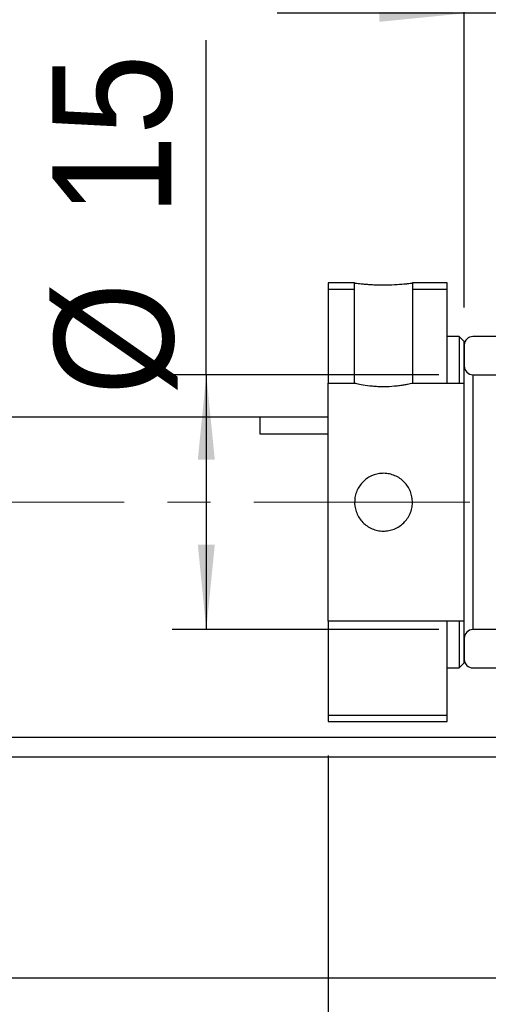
# Model space of a CAD drawing. Header units: millimetres. Extents: x 61 to 537, y 9 to 400.
# Tile 4 of 7: x 446 to 473, y 70 to 128. Entities that reach past the tile are written whole.
import ezdxf

# ---------------------------------------------------------------- set-up
doc = ezdxf.new("R2010")
doc.units = ezdxf.units.MM
doc.header["$LTSCALE"] = 2
doc.linetypes.add('CENTERX2', pattern=[20.319999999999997, 12.7, -2.54, 2.54, -2.54])
doc.layers.add('FORMAT', color=7, linetype='Continuous')
doc.styles.add('SLDTEXTSTYLE0', font='GOTHIC.TTF', dxfattribs={"width": 0.913})
doc.dimstyles.new('SLDDIMSTYLE2', dxfattribs={"dimtxt": 7, "dimasz": 5, "dimexe": 0, "dimexo": 0.0625, "dimgap": 1.75, "dimtad": 1, "dimrnd": 1e-09, "dimzin": 12, "dimdsep": 46, "dimtxsty": 'SLDTEXTSTYLE0', "dimsah": 1, "dimcen": 0.09, "dimadec": 0, "dimazin": 3, "dimtfac": 1, "dimtmove": 0, "dimatfit": 0, "dimfxl": 0, "dimfrac": 2, "dimtolj": 1, "dimtzin": 12, "dimarcsym": 0})
doc.dimstyles.new('SLDDIMSTYLE3', dxfattribs={"dimtxt": 7, "dimasz": 5, "dimexe": 0, "dimexo": 0.0625, "dimgap": 1.75, "dimtad": 1, "dimrnd": 1e-09, "dimzin": 12, "dimdsep": 46, "dimtxsty": 'SLDTEXTSTYLE0', "dimsah": 1, "dimcen": 0.09, "dimadec": 0, "dimazin": 3, "dimtfac": 1, "dimtofl": 0, "dimtmove": 0, "dimatfit": 3, "dimfxl": 0, "dimfrac": 2, "dimtolj": 1, "dimtzin": 12, "dimarcsym": 0})
pattern_1 = [(45, (0, 0), (-4.490128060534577, 4.490128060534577), [])]

# ---------------------------------------------------------------- blocks, each defined once
blk = doc.blocks.new('_D_11')
at = {"layer": 'FORMAT', "color": 7}
for p, q in [((456.6025757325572, 107.0185578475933), (456.6025757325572, 126.715532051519)), ((470.2774983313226, 107.0185578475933), (454.6025757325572, 107.0185578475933)), ((456.6025757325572, 107.0185578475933), (456.6025757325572, 92.01855784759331)), ((470.2774983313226, 92.01855784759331), (454.6025757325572, 92.01855784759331))]:
    blk.add_line(p, q, dxfattribs=at)
for points in [[(456.6025757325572, 107.0185578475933), (456.1025757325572, 102.0185578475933), (457.1025757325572, 102.0185578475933)], [(456.6025757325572, 92.01855784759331), (457.1025757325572, 97.01855784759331), (456.1025757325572, 97.01855784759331)]]:
    blk.add_solid(points, dxfattribs=at)
at = {"layer": 'FORMAT', "color": 7, "char_height": 7, "attachment_point": 1, "rotation": 90.00000000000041, "style": 'SLDTEXTSTYLE0'}
for s, insert in [('15', (447.5542251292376, 116.3710863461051)), ('%%c', (447.6611694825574, 105.814211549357))]:
    blk.add_mtext(s, dxfattribs=dict(at, insert=insert))
blk = doc.blocks.new('_D_14')
at = {"layer": 'FORMAT', "color": 7}
for p, q in [((463.7773983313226, 84.61845784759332), (463.7773983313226, 52.52266855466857)), ((503.7774983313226, 80.01855784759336), (503.7774983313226, 52.52266855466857)), ((503.7774983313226, 54.52266855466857), (463.7773983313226, 54.52266855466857))]:
    blk.add_line(p, q, dxfattribs=at)
for centre, radius, start, end in [((490.0554300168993, 60.07891854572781), 12.42415267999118, 153.4349488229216, 206.5650511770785), ((478.1748748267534, 60.07891854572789), 12.42415267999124, 333.4349488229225, 26.56505117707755)]:
    blk.add_arc(centre, radius, start, end, dxfattribs=at)
for points in [[(463.7773983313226, 54.52266855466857), (468.7773983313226, 54.02266855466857), (468.7773983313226, 55.02266855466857)], [(503.7774983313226, 54.52266855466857), (498.7774983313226, 55.02266855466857), (498.7774983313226, 54.02266855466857)]]:
    blk.add_solid(points, dxfattribs=at)
at = {"layer": 'FORMAT', "color": 7, "insert": (478.9429300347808, 63.46407445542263), "char_height": 7, "attachment_point": 1, "style": 'SLDTEXTSTYLE0'}
blk.add_mtext('40', dxfattribs=at)
blk = doc.blocks.new('_D_15')
at = {"layer": 'FORMAT', "color": 7}
for p, q in [((509.7774983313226, 69.51855784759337), (509.7774983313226, 38.25516561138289)), ((410.7774983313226, 54.51855784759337), (410.7774983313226, 38.25516561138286)), ((509.7774983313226, 40.25516561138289), (410.7774983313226, 40.25516561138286))]:
    blk.add_line(p, q, dxfattribs=at)
for points in [[(410.7774983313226, 40.25516561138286), (415.7774983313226, 39.75516561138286), (415.7774983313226, 40.75516561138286)], [(509.7774983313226, 40.25516561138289), (504.7774983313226, 40.75516561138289), (504.7774983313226, 39.75516561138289)]]:
    blk.add_solid(points, dxfattribs=at)
at = {"layer": 'FORMAT', "color": 7, "insert": (455.1052759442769, 49.19657151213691), "char_height": 7, "attachment_point": 1, "style": 'SLDTEXTSTYLE0'}
blk.add_mtext('99', dxfattribs=at)
blk = doc.blocks.new('_D_16')
at = {"layer": 'FORMAT', "color": 7}
for p, q in [((471.7774877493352, 110.9685578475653), (471.7773855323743, 130.2876057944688)), ((481.7774877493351, 119.0185578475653), (481.7774281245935, 130.2876587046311)), ((471.7773961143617, 128.2876057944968), (460.7773961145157, 128.2875475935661)), ((481.7774387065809, 128.2876587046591), (471.7773961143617, 128.2876057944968)), ((481.7774387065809, 128.2876587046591), (492.777438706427, 128.2877169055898))]:
    blk.add_line(p, q, dxfattribs=at)
for points in [[(471.7773961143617, 128.2876057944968), (466.7773934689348, 128.7875793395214), (466.7773987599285, 127.7875793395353)], [(481.7774387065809, 128.2876587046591), (486.7774413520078, 127.7876851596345), (486.7774360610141, 128.7876851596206)]]:
    blk.add_solid(points, dxfattribs=at)
at = {"layer": 'FORMAT', "color": 7, "insert": (471.3483550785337, 137.2290094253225), "char_height": 7, "attachment_point": 1, "rotation": 0.00030315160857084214, "style": 'SLDTEXTSTYLE0'}
blk.add_mtext('10', dxfattribs=at)

msp = doc.modelspace()

# ---------------------------------------------------------------- hatches: boundary and pattern name
at = {"linetype": 'Continuous', "lineweight": 18}
h = msp.add_hatch(dxfattribs=at)
h.set_pattern_fill('ANSI31', scale=2, style=0)
h.set_pattern_definition(pattern_1)
h.paths.add_polyline_path([(465.3275983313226, 112.4186578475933), (463.7773983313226, 112.4186578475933), (463.7773983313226, 106.5184578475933), (465.3275983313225, 106.5184578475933)], flags=0)
h.paths.add_polyline_path([(463.7774983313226, 106.5185578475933), (463.7774983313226, 112.4185578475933), (465.3274983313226, 112.4185578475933), (465.3274983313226, 106.5185578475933)], flags=0)
h = msp.add_hatch(dxfattribs=at)
h.set_pattern_fill('ANSI31', scale=2, style=0)
h.set_pattern_definition(pattern_1)
h.paths.add_polyline_path([(470.7775983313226, 112.4186578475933), (468.7273983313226, 112.4186578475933), (468.7273983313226, 106.5184578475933), (471.7775983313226, 106.5184578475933), (471.7775983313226, 108.9685992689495), (471.4775397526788, 109.2686578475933), (470.7775983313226, 109.2686578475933)], flags=0)
h.paths.add_polyline_path([(468.7274983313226, 106.5185578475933), (468.7274983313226, 112.4185578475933), (470.7774983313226, 112.4185578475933), (470.7774983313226, 109.2685578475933), (471.4774983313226, 109.2685578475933), (471.7774983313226, 108.9685578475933), (471.7774983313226, 106.5185578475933)], flags=0)
h = msp.add_hatch(dxfattribs=at)
h.set_pattern_fill('ANSI31', scale=2, style=0)
h.set_pattern_definition(pattern_1)
edge = h.paths.add_edge_path(flags=0)
edge.add_line((481.2774983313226, 107.0185578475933), (481.7774983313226, 107.5185578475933))
edge.add_line((481.7774983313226, 107.5185578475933), (481.7774983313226, 108.7685578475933))
edge.add_line((481.7774983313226, 108.7685578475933), (481.2774983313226, 109.2685578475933))
edge.add_line((481.2774983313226, 109.2685578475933), (472.2774983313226, 109.2685578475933))
edge.add_arc((472.2774983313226, 108.7685578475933), 0.5, 90, 180)
edge.add_line((471.7774983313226, 108.7685578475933), (471.7774983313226, 107.5185578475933))
edge.add_arc((472.2774983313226, 107.5185578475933), 0.5, 180, 270.0000000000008)
edge.add_line((472.2774983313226, 107.0185578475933), (481.2774983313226, 107.0185578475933))
h = msp.add_hatch(dxfattribs=at)
h.set_pattern_fill('ANSI31', scale=2, style=0)
h.set_pattern_definition(pattern_1)
h.paths.add_polyline_path([(471.7775983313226, 92.5186578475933), (463.7773983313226, 92.5186578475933), (463.7773983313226, 86.61845784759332), (470.7775983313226, 86.61845784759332), (470.7775983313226, 89.76845784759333), (471.4775397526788, 89.76845784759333), (471.7775983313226, 90.0685164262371)], flags=0)
h.paths.add_polyline_path([(463.7774983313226, 86.61855784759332), (463.7774983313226, 92.51855784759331), (471.7774983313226, 92.51855784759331), (471.7774983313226, 90.06855784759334), (471.4774983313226, 89.76855784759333), (470.7774983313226, 89.76855784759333), (470.7774983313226, 86.61855784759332)], flags=0)
h = msp.add_hatch(dxfattribs=at)
h.set_pattern_fill('ANSI31', scale=2, style=0)
h.set_pattern_definition(pattern_1)
edge = h.paths.add_edge_path(flags=0)
edge.add_line((481.7774983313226, 91.51855784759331), (481.2774983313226, 92.01855784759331))
edge.add_line((481.2774983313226, 92.01855784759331), (472.2774983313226, 92.01855784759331))
edge.add_arc((472.2774983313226, 91.51855784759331), 0.5, 90, 180)
edge.add_line((471.7774983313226, 91.51855784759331), (471.7774983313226, 90.26855784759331))
edge.add_arc((472.2774983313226, 90.26855784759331), 0.5, 180, 270.0000000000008)
edge.add_line((472.2774983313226, 89.76855784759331), (481.2774983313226, 89.76855784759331))
edge.add_line((481.2774983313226, 89.76855784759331), (481.7774983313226, 90.26855784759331))
edge.add_line((481.7774983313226, 90.26855784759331), (481.7774983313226, 91.51855784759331))

# ---------------------------------------------------------------- linework, layer by layer
at = {"color": 7, "linetype": 'Continuous', "lineweight": 25}
for p, q in [((465.3275999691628, 112.418657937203), (463.7773986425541, 112.418657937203)), ((463.7773986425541, 112.418657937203), (463.7773986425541, 106.5184579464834)), ((465.3274993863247, 112.4185582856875), (463.7774992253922, 112.4185582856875)), ((463.7774992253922, 112.4185582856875), (463.7774992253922, 106.5185580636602)), ((465.3274993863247, 106.5185580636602), (465.3274993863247, 112.4185582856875)), ((465.3275999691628, 106.5184579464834), (465.3275999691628, 112.418657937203)), ((468.7273967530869, 112.418657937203), (468.7273967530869, 106.5184579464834)), ((470.7775990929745, 112.418657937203), (468.7273967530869, 112.418657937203)), ((468.727497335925, 112.4185582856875), (468.727497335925, 106.5185580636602)), ((470.7774985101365, 112.4185582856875), (468.727497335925, 112.4185582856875)), ((470.7774985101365, 109.268558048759), (470.7774985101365, 112.4185582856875)), ((470.7775990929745, 109.2686577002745), (470.7775990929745, 112.418657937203)), ((463.7774992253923, 112.0617090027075), (465.3274993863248, 112.0617090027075)), ((468.727497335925, 112.0617090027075), (470.7774985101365, 112.0617090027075)), ((471.477499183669, 109.268558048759), (470.7774985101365, 109.268558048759)), ((470.7774985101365, 106.5185580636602), (470.7774985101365, 109.268558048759)), ((471.4775401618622, 109.2686577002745), (470.7775990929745, 109.2686577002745)), ((471.477499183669, 109.268558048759), (471.477499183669, 106.5185580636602)), ((471.477499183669, 109.268558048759), (471.7774968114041, 108.9685576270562)), ((471.4775401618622, 109.2686577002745), (471.7775973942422, 108.968599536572)), ((471.7774968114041, 106.5185580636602), (471.7774968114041, 108.9685576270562)), ((471.7775973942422, 106.5184579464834), (471.7775973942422, 108.968599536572)), ((481.2774974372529, 109.268558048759), (472.2774978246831, 109.268558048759)), ((471.7774968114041, 108.7685579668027), (471.7774968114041, 107.518558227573)), ((472.2774978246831, 107.0185576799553), (481.2774974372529, 107.0185576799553)), ((472.2774978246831, 107.0185576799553), (472.2774978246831, 92.01855801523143)), ((463.7773986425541, 92.5186577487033), (463.7773986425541, 106.5184579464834)), ((463.7773986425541, 106.5184579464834), (465.3275999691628, 106.5184579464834)), ((463.7774992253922, 106.5185580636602), (465.3274993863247, 106.5185580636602)), ((468.7273967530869, 106.5184579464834), (471.7775973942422, 106.5184579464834)), ((468.727497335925, 106.5185580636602), (471.7774968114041, 106.5185580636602)), ((471.7775973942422, 92.5186577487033), (471.7775973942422, 106.5184579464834)), ((459.7774985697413, 104.5185577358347), (420.7775014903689, 104.5185577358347)), ((459.7774985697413, 103.5185580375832), (459.7774985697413, 104.5185577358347)), ((463.7773986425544, 104.5185577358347), (459.7774985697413, 104.5185577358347)), ((463.7773986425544, 103.5185580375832), (459.7774985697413, 103.5185580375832)), ((471.7775973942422, 92.5186577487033), (463.7773986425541, 92.5186577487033)), ((463.7773986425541, 92.5186577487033), (463.7773986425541, 86.61845775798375)), ((471.7774968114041, 92.51855763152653), (463.7774992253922, 92.51855763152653)), ((463.7774992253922, 92.51855763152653), (463.7774992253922, 86.61855740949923)), ((470.7774985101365, 89.7685576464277), (470.7774985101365, 92.51855763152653)), ((471.477499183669, 92.51855763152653), (471.477499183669, 89.7685576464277)), ((471.7774968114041, 90.06855806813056), (471.7774968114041, 92.51855763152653)), ((471.7775973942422, 90.0685161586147), (471.7775973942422, 92.5186577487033)), ((481.2774974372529, 92.01855801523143), (472.2774978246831, 92.01855801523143)), ((471.7774968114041, 91.51855746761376), (471.7774968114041, 90.26855772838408)), ((471.7774968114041, 90.06855806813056), (471.477499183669, 89.7685576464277)), ((471.7775973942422, 90.0685161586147), (471.4775401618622, 89.76845799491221)), ((470.7774985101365, 89.7685576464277), (471.477499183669, 89.7685576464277)), ((470.7774985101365, 86.61855740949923), (470.7774985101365, 89.7685576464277)), ((470.7775990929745, 89.76845799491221), (471.4775401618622, 89.76845799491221)), ((470.7775990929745, 86.61845775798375), (470.7775990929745, 89.76845799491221)), ((472.2774978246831, 89.7685576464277), (481.2774974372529, 89.7685576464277)), ((470.7774985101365, 86.9754066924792), (463.7774992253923, 86.9754066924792)), ((463.7773986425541, 86.61845775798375), (470.7775990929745, 86.61845775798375)), ((463.7774992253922, 86.61855740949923), (470.7774985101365, 86.61855740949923)), ((411.7774981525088, 85.69499740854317), (473.777499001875, 85.69499740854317)), ((473.777499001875, 84.5185581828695), (411.7774981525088, 84.5185581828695)), ((479.7774981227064, 71.51855698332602), (411.7774981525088, 71.51855698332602))]:
    msp.add_line(p, q, dxfattribs=at)
for centre, start, end in [((472.2774983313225, 108.7685578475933), 90, 180), ((472.2774983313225, 107.5185578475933), 179.9999999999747, 270.0000000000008), ((472.2774983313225, 91.51855784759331), 90, 179.9999999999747), ((472.2774983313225, 90.26855784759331), 180, 270.0000000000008)]:
    msp.add_arc(centre, 0.5, start, end, dxfattribs=at)
for points, knots in [([(465.3275983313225, 112.4186578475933), (465.3275983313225, 112.4186578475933), (465.3387263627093, 112.4171781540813), (465.3822167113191, 112.411556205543), (465.4143690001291, 112.4074411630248), (465.5423591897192, 112.3918397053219), (465.6670930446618, 112.3773589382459), (465.904627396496, 112.3551284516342), (465.9903050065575, 112.3478320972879), (466.1742417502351, 112.3342729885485), (466.2737081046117, 112.3279520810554), (466.4792940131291, 112.3174995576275), (466.5852058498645, 112.3133483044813), (466.8032688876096, 112.30766723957), (466.9159433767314, 112.3061713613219), (467.2487288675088, 112.3061550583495), (467.4725884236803, 112.3122781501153), (467.8817522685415, 112.333038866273), (468.0711703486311, 112.3477345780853), (468.3064874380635, 112.3697303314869), (468.378302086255, 112.3771670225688), (468.5016999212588, 112.3907149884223), (468.55403272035, 112.396889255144), (468.6825301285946, 112.4125417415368), (468.7273983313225, 112.4186578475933), (468.7273983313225, 112.4186578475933)], [0, 0, 0, 0, 0.06250000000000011, 0.06250000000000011, 0.1250000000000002, 0.1250000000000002, 0.2500000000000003, 0.2500000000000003, 0.3125000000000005, 0.3125000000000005, 0.3750000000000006, 0.3750000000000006, 0.4375000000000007, 0.4375000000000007, 0.5000000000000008, 0.5000000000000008, 0.6250000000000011, 0.6250000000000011, 0.7500000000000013, 0.7500000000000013, 0.8125000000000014, 0.8125000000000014, 0.8750000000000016, 0.8750000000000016, 1, 1, 1, 1]), ([(468.7273983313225, 106.5184578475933), (468.7273983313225, 106.5184578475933), (468.6824978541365, 106.5071988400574), (468.5549780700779, 106.4784730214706), (468.5017219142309, 106.466839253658), (468.3781248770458, 106.4416692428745), (468.3080350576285, 106.4281710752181), (468.1512405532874, 106.4008377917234), (468.064183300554, 106.3869910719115), (467.8804325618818, 106.3616679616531), (467.7829254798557, 106.3500298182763), (467.4726230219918, 106.3203717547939), (467.2512738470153, 106.3088973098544), (466.9148406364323, 106.3089227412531), (466.8042028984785, 106.3117096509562), (466.5858643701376, 106.3223869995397), (466.4773655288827, 106.3303983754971), (466.1697969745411, 106.3598247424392), (465.9811136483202, 106.3873463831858), (465.6690551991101, 106.4417581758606), (465.5425400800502, 106.4688945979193), (465.4150244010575, 106.4976191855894), (465.3820104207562, 106.5054115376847), (465.3385196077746, 106.5157818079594), (465.3275983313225, 106.5184578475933), (465.3275983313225, 106.5184578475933)], [0, 0, 0, 0, 0.1250000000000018, 0.1250000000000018, 0.1875000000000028, 0.1875000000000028, 0.2500000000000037, 0.2500000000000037, 0.3125000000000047, 0.3125000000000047, 0.3750000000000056, 0.3750000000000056, 0.5000000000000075, 0.5000000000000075, 0.5625000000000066, 0.5625000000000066, 0.6250000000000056, 0.6250000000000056, 0.7500000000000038, 0.7500000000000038, 0.8750000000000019, 0.8750000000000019, 0.937500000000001, 0.937500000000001, 1, 1, 1, 1]), ([(468.7121676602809, 99.74560247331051), (468.7272192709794, 99.63391964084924), (468.7310256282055, 99.52260398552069), (468.7170397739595, 99.30067866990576), (468.6988393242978, 99.18882909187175), (468.6414225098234, 98.97325929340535), (468.6025351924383, 98.8694958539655), (468.5045698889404, 98.66986343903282), (468.4451740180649, 98.57406675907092), (468.2438890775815, 98.31071489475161), (468.0735594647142, 98.16053205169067), (467.7871221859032, 97.9938165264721), (467.6848697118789, 97.94693945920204), (467.473696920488, 97.87446894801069), (467.3657589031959, 97.84893943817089), (467.1451862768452, 97.81908869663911), (467.0315413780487, 97.8150181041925), (466.8092375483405, 97.82905311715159), (466.6995614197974, 97.84683826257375), (466.3750022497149, 97.93299019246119), (466.1726205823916, 98.03246633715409), (465.9070832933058, 98.2353056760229), (465.826366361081, 98.31060013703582), (465.6800385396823, 98.47633332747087), (465.6139881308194, 98.56780540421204), (465.5025128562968, 98.75937368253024), (465.4564206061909, 98.85991619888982), (465.3838438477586, 99.07079230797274), (465.357785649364, 99.18083863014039), (465.3131640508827, 99.51102223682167), (465.3274932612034, 99.73981764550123), (465.4129086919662, 100.0617784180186), (465.4524813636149, 100.1676736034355), (465.5504853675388, 100.3673584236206), (465.6086498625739, 100.461342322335), (465.7432548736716, 100.6377952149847), (465.8199558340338, 100.7200940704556), (465.9855116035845, 100.866189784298), (466.0750551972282, 100.9310118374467), (466.3650254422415, 101.0999643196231), (466.5777752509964, 101.1731163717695), (466.9106743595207, 101.2181315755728), (467.0217413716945, 101.2220931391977), (467.2440737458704, 101.2082799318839), (467.3562192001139, 101.1900748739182), (467.6786637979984, 101.1044676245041), (467.8829577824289, 101.0040269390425), (468.2341167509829, 100.7361379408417), (468.3844252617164, 100.5661287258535), (468.5516893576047, 100.2793144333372), (468.5988351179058, 100.1765720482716), (468.6712993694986, 99.96577159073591), (468.6971160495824, 99.85728530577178), (468.7121676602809, 99.7456024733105)], [0, 0, 0, 0, 0.03124999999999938, 0.03124999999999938, 0.06249999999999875, 0.06249999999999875, 0.09374999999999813, 0.09374999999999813, 0.1249999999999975, 0.1249999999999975, 0.1874999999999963, 0.1874999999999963, 0.2187499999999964, 0.2187499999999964, 0.2499999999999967, 0.2499999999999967, 0.2812499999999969, 0.2812499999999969, 0.3124999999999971, 0.3124999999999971, 0.3749999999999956, 0.3749999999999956, 0.4062499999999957, 0.4062499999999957, 0.4374999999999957, 0.4374999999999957, 0.4687499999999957, 0.4687499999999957, 0.4999999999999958, 0.4999999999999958, 0.5624999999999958, 0.5624999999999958, 0.593749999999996, 0.593749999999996, 0.6249999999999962, 0.6249999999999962, 0.6562499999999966, 0.6562499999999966, 0.6874999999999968, 0.6874999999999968, 0.7499999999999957, 0.7499999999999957, 0.781249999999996, 0.781249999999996, 0.8124999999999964, 0.8124999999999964, 0.8749999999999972, 0.8749999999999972, 0.9374999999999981, 0.9374999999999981, 0.9687499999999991, 0.9687499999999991, 1, 1, 1, 1])]:
    msp.add_open_spline(points, degree=3, knots=knots, dxfattribs=at)
at = {"layer": 'FORMAT', "color": 7, "linetype": 'CENTERX2', "lineweight": 18, "ltscale": 0.5}
msp.add_line((512.735342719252, 99.51855784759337), (394.8097466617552, 99.51855784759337), dxfattribs=at)

# ---------------------------------------------------------------- dimensions: what is measured, and where the dimension line sits
at = {"layer": 'FORMAT', "color": 7}
for base, p1, p2, angle, dimstyle, picture, middle in [((471.7773961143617, 128.2876057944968), (481.7774983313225, 117.0185578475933), (471.7774983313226, 108.9685578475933), 0.0003031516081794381, 'SLDDIMSTYLE2', '_D_16', (476.5206247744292, 128.2876308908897)), ((410.7774983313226, 40.25516561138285), (509.7774983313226, 71.51855784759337), (410.7774983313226, 56.51855784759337), 1.644892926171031e-14, 'SLDDIMSTYLE3', '_D_15', (460.2774983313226, 40.25516561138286))]:
    dim = msp.add_linear_dim(base=base, p1=p1, p2=p2, angle=angle, dimstyle=dimstyle, dxfattribs=at)
    dim.commit()
    dim.dimension.update_dxf_attribs({"geometry": picture, "text_midpoint": middle, "dimtype": 160})
dim = msp.add_linear_dim(base=(456.6025757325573, 92.01855784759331), p1=(472.2774983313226, 107.0185578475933), p2=(472.2774983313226, 92.01855784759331), angle=90.0000000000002, text='%%c<>', dimstyle='SLDDIMSTYLE3', dxfattribs=at)
dim.commit()
dim.dimension.update_dxf_attribs({"geometry": '_D_11', "text_midpoint": (456.6025757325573, 116.264871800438), "dimtype": 160})
dim = msp.add_linear_dim(base=(463.7773983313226, 54.52266855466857), p1=(503.7774983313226, 82.01855784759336), p2=(463.7773983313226, 86.61845784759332), text='(<>)', dimstyle='SLDDIMSTYLE2', dxfattribs=at)
dim.commit()
dim.dimension.update_dxf_attribs({"geometry": '_D_14', "text_midpoint": (484.1151525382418, 54.52266855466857), "dimtype": 160})

doc.saveas('drawing.dxf')
